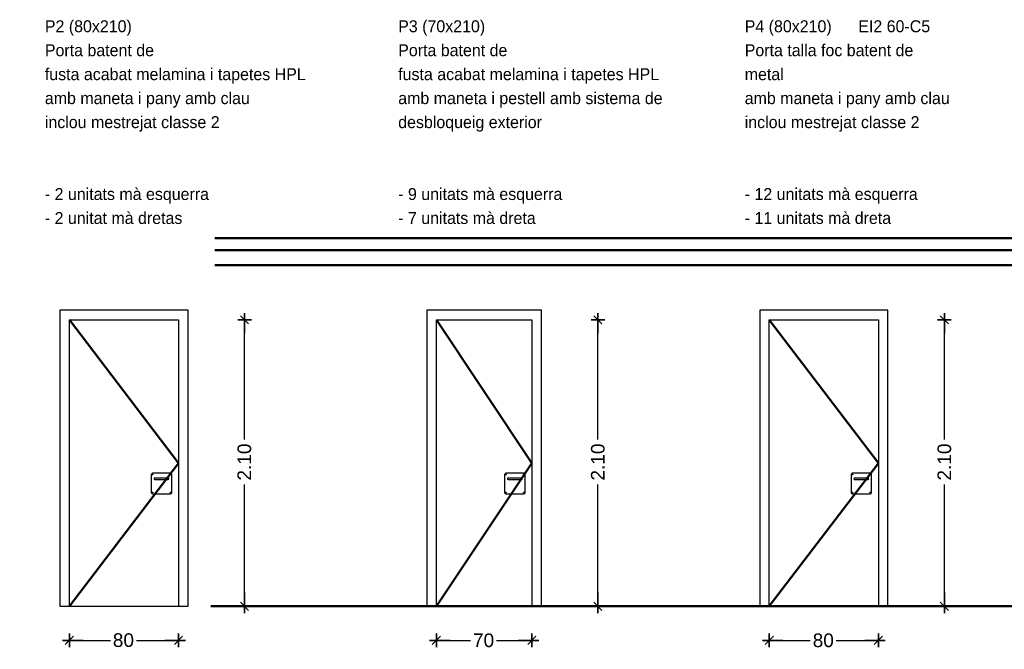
# Model space of a CAD drawing. Header units: metres. Extents: x -1 to 482, y -6 to 64.
# Tile 31 of 33: x 460.26 to 467.48, y 44.36 to 48.98. Entities that reach past the tile are written whole.
import ezdxf

# ---------------------------------------------------------------- set-up
doc = ezdxf.new("R2010")
doc.units = ezdxf.units.M
doc.header["$PDMODE"] = 65
doc.linetypes.add('CONTINUA', pattern=[0])
doc.linetypes.add('VERDECKT', pattern=[9.525, 6.35, -3.175])
doc.layers.add('FUSTERIES INTERIORS', color=7, linetype='CONTINUA', lineweight=25)
doc.styles.add('ARIAL', font='arial.ttf')
doc.styles.add('Century Gothic', font='txt')
doc.dimstyles.new('DIMSTYLE_3', dxfattribs={"dimtxt": 0.1, "dimasz": 0.1, "dimexe": 0, "dimexo": 1e-06, "dimgap": 0.05, "dimtad": 0, "dimrnd": 0.01, "dimzin": 4, "dimdsep": 46, "dimtxsty": 'ARIAL', "dimblk1": 'ALL_ML_STRICH', "dimblk2": 'ALL_ML_STRICH', "dimsah": 1, "dimcen": 0, "dimse1": 1, "dimse2": 1, "dimclrd": 2, "dimclre": 2, "dimclrt": 2, "dimadec": 0, "dimazin": 0, "dimtfac": 1, "dimtdec": 0, "dimtix": 1, "dimtmove": 2, "dimatfit": 3, "dimfxl": 0, "dimtzin": 0, "dimlwd": 0, "dimlwe": 35, "dimarcsym": 0})
doc.dimstyles.new('DIMSTYLE_7', dxfattribs={"dimtxt": 0.1, "dimasz": 0.1, "dimexe": 0, "dimexo": 1e-06, "dimgap": 0.05, "dimtad": 0, "dimdec": 0, "dimlfac": 100, "dimrnd": 1, "dimzin": 4, "dimdsep": 46, "dimtxsty": 'ARIAL', "dimblk1": 'ALL_ML_STRICH', "dimblk2": 'ALL_ML_STRICH', "dimsah": 1, "dimcen": 0, "dimse1": 1, "dimse2": 1, "dimclrd": 2, "dimclre": 2, "dimclrt": 2, "dimadec": 0, "dimazin": 0, "dimtfac": 1, "dimtdec": 0, "dimtix": 1, "dimtmove": 2, "dimatfit": 3, "dimfxl": 0, "dimtzin": 0, "dimlwd": 0, "dimlwe": 35, "dimarcsym": 0})

# ---------------------------------------------------------------- blocks, each defined once
blk = doc.blocks.new('ALL_ML_STRICH')
at = {"color": 0, "linetype": 'ByBlock', "lineweight": -2}
for p, q in [((-1, 0), (0.5, 0)), ((-0.3, -0.3), (0.3, 0.3)), ((0, -0.5), (0, 0.5))]:
    blk.add_line(p, q, dxfattribs=at)
blk = doc.blocks.new('*D20')
at = {"layer": 'DEFPOINTS', "color": 2, "linetype": 'CONTINUA', "lineweight": 35, "transparency": 33554687}
for p in [(460.6231, 44.6775), (461.4231, 44.6775), (460.6231, 44.4275)]:
    blk.add_point(p, dxfattribs=at)
at = {"layer": 'FUSTERIES INTERIORS', "color": 2, "linetype": 'CONTINUA', "lineweight": -2, "transparency": 33554687}
for p, q in [((460.6231, 44.4275), (460.9238, 44.4275)), ((461.1138, 44.4275), (461.4231, 44.4275))]:
    blk.add_line(p, q, dxfattribs=at)
at = {"layer": 'FUSTERIES INTERIORS', "color": 2, "linetype": 'CONTINUA', "lineweight": 35, "transparency": 33554687, "xscale": 0.1, "yscale": 0.1, "zscale": 0.1, "rotation": 180}
blk.add_blockref('ALL_ML_STRICH', (460.6231, 44.4275), dxfattribs=at)
at = {"layer": 'FUSTERIES INTERIORS', "color": 2, "linetype": 'CONTINUA', "lineweight": 35, "transparency": 33554687, "xscale": 0.1, "yscale": 0.1, "zscale": 0.1}
blk.add_blockref('ALL_ML_STRICH', (461.4231, 44.4275), dxfattribs=at)
at = {"layer": 'FUSTERIES INTERIORS', "color": 2, "linetype": 'CONTINUA', "lineweight": 35, "transparency": 33554687, "insert": (461.0188, 44.4286), "char_height": 0.1, "width": 0.2, "attachment_point": 5, "style": 'ARIAL'}
blk.add_mtext('\\A1;{80}', dxfattribs=at)
blk = doc.blocks.new('*D21')
at = {"layer": 'DEFPOINTS', "color": 2, "linetype": 'CONTINUA', "lineweight": 35, "transparency": 33554687}
for p in [(461.4491, 46.7775), (461.8939, 44.6775), (461.9068, 44.6775)]:
    blk.add_point(p, dxfattribs=at)
at = {"layer": 'FUSTERIES INTERIORS', "color": 2, "linetype": 'CONTINUA', "lineweight": -2, "transparency": 33554687}
for p, q in [((461.9068, 45.8999), (461.9068, 46.7775)), ((461.9068, 44.6775), (461.9068, 45.5699))]:
    blk.add_line(p, q, dxfattribs=at)
at = {"layer": 'FUSTERIES INTERIORS', "color": 2, "linetype": 'CONTINUA', "lineweight": 35, "transparency": 33554687, "xscale": 0.1, "yscale": 0.1, "zscale": 0.1}
for p, rotation in [((461.9068, 46.7775), 90), ((461.9068, 44.6775), 270)]:
    blk.add_blockref('ALL_ML_STRICH', p, dxfattribs=dict(at, rotation=rotation))
at = {"layer": 'FUSTERIES INTERIORS', "color": 2, "linetype": 'CONTINUA', "lineweight": 35, "transparency": 33554687, "insert": (461.9057, 45.7349), "char_height": 0.1, "width": 0.4, "attachment_point": 5, "rotation": 90, "style": 'ARIAL'}
blk.add_mtext('\\A1;{\\A1;{2.10\\H0.066000;\\S^ ;}}', dxfattribs=at)
blk = doc.blocks.new('*D22')
at = {"layer": 'DEFPOINTS', "color": 2, "linetype": 'CONTINUA', "lineweight": 35, "transparency": 33554687}
for p in [(463.3131, 44.6775), (464.0131, 44.6775), (463.3131, 44.4275)]:
    blk.add_point(p, dxfattribs=at)
at = {"layer": 'FUSTERIES INTERIORS', "color": 2, "linetype": 'CONTINUA', "lineweight": -2, "transparency": 33554687}
for p, q in [((463.3131, 44.4275), (463.5638, 44.4275)), ((463.7538, 44.4275), (464.0131, 44.4275))]:
    blk.add_line(p, q, dxfattribs=at)
at = {"layer": 'FUSTERIES INTERIORS', "color": 2, "linetype": 'CONTINUA', "lineweight": 35, "transparency": 33554687, "xscale": 0.1, "yscale": 0.1, "zscale": 0.1, "rotation": 180}
blk.add_blockref('ALL_ML_STRICH', (463.3131, 44.4275), dxfattribs=at)
at = {"layer": 'FUSTERIES INTERIORS', "color": 2, "linetype": 'CONTINUA', "lineweight": 35, "transparency": 33554687, "xscale": 0.1, "yscale": 0.1, "zscale": 0.1}
blk.add_blockref('ALL_ML_STRICH', (464.0131, 44.4275), dxfattribs=at)
at = {"layer": 'FUSTERIES INTERIORS', "color": 2, "linetype": 'CONTINUA', "lineweight": 35, "transparency": 33554687, "insert": (463.6588, 44.4275), "char_height": 0.1, "width": 0.2, "attachment_point": 5, "style": 'ARIAL'}
blk.add_mtext('\\A1;{70}', dxfattribs=at)
blk = doc.blocks.new('*D23')
at = {"layer": 'DEFPOINTS', "color": 2, "linetype": 'CONTINUA', "lineweight": 35, "transparency": 33554687}
for p in [(464.0391, 46.7775), (464.4839, 44.6775), (464.4968, 44.6775)]:
    blk.add_point(p, dxfattribs=at)
at = {"layer": 'FUSTERIES INTERIORS', "color": 2, "linetype": 'CONTINUA', "lineweight": -2, "transparency": 33554687}
for p, q in [((464.4968, 45.8999), (464.4968, 46.7775)), ((464.4968, 44.6775), (464.4968, 45.5699))]:
    blk.add_line(p, q, dxfattribs=at)
at = {"layer": 'FUSTERIES INTERIORS', "color": 2, "linetype": 'CONTINUA', "lineweight": 35, "transparency": 33554687, "xscale": 0.1, "yscale": 0.1, "zscale": 0.1}
for p, rotation in [((464.4968, 46.7775), 90), ((464.4968, 44.6775), 270)]:
    blk.add_blockref('ALL_ML_STRICH', p, dxfattribs=dict(at, rotation=rotation))
at = {"layer": 'FUSTERIES INTERIORS', "color": 2, "linetype": 'CONTINUA', "lineweight": 35, "transparency": 33554687, "insert": (464.4968, 45.7349), "char_height": 0.1, "width": 0.4, "attachment_point": 5, "rotation": 90, "style": 'ARIAL'}
blk.add_mtext('\\A1;{\\A1;{2.10\\H0.066000;\\S^ ;}}', dxfattribs=at)
blk = doc.blocks.new('*D24')
at = {"layer": 'DEFPOINTS', "color": 2, "linetype": 'CONTINUA', "lineweight": 35, "transparency": 33554687}
for p in [(465.7531, 44.6775), (466.5531, 44.6775), (465.7531, 44.4275)]:
    blk.add_point(p, dxfattribs=at)
at = {"layer": 'FUSTERIES INTERIORS', "color": 2, "linetype": 'CONTINUA', "lineweight": -2, "transparency": 33554687}
for p, q in [((465.7531, 44.4275), (466.0538, 44.4275)), ((466.2438, 44.4275), (466.5531, 44.4275))]:
    blk.add_line(p, q, dxfattribs=at)
at = {"layer": 'FUSTERIES INTERIORS', "color": 2, "linetype": 'CONTINUA', "lineweight": 35, "transparency": 33554687, "xscale": 0.1, "yscale": 0.1, "zscale": 0.1, "rotation": 180}
blk.add_blockref('ALL_ML_STRICH', (465.7531, 44.4275), dxfattribs=at)
at = {"layer": 'FUSTERIES INTERIORS', "color": 2, "linetype": 'CONTINUA', "lineweight": 35, "transparency": 33554687, "xscale": 0.1, "yscale": 0.1, "zscale": 0.1}
blk.add_blockref('ALL_ML_STRICH', (466.5531, 44.4275), dxfattribs=at)
at = {"layer": 'FUSTERIES INTERIORS', "color": 2, "linetype": 'CONTINUA', "lineweight": 35, "transparency": 33554687, "insert": (466.1488, 44.4275), "char_height": 0.1, "width": 0.2, "attachment_point": 5, "style": 'ARIAL'}
blk.add_mtext('\\A1;{80}', dxfattribs=at)
blk = doc.blocks.new('*D25')
at = {"layer": 'DEFPOINTS', "color": 2, "linetype": 'CONTINUA', "lineweight": 35, "transparency": 33554687}
for p in [(466.5791, 46.7775), (467.0239, 44.6775), (467.0368, 44.6775)]:
    blk.add_point(p, dxfattribs=at)
at = {"layer": 'FUSTERIES INTERIORS', "color": 2, "linetype": 'CONTINUA', "lineweight": -2, "transparency": 33554687}
for p, q in [((467.0368, 45.8999), (467.0368, 46.7775)), ((467.0368, 44.6775), (467.0368, 45.5699))]:
    blk.add_line(p, q, dxfattribs=at)
at = {"layer": 'FUSTERIES INTERIORS', "color": 2, "linetype": 'CONTINUA', "lineweight": 35, "transparency": 33554687, "xscale": 0.1, "yscale": 0.1, "zscale": 0.1}
for p, rotation in [((467.0368, 46.7775), 90), ((467.0368, 44.6775), 270)]:
    blk.add_blockref('ALL_ML_STRICH', p, dxfattribs=dict(at, rotation=rotation))
at = {"layer": 'FUSTERIES INTERIORS', "color": 2, "linetype": 'CONTINUA', "lineweight": 35, "transparency": 33554687, "insert": (467.0368, 45.7349), "char_height": 0.1, "width": 0.4, "attachment_point": 5, "rotation": 90, "style": 'ARIAL'}
blk.add_mtext('\\A1;{\\A1;{2.10\\H0.066000;\\S^ ;}}', dxfattribs=at)

msp = doc.modelspace()

# ---------------------------------------------------------------- linework, layer by layer
at = {"layer": 'FUSTERIES INTERIORS', "color": 202, "linetype": 'VERDECKT', "lineweight": 50, "transparency": 33554687}
for p, q in [((452.1635, 47.3775), (482.4335, 47.3775)), ((452.1635, 47.2875), (482.4335, 47.2875)), ((452.1635, 47.1775), (482.4335, 47.1775)), ((452.1335, 44.6775), (482.4035, 44.6775))]:
    msp.add_line(p, q, dxfattribs=at)
at = {"layer": 'FUSTERIES INTERIORS', "color": 7, "linetype": 'CONTINUA', "lineweight": 25, "transparency": 33554687}
for p, q in [((461.4931, 46.8475), (460.5531, 46.8475)), ((460.5531, 46.8475), (460.5531, 44.6775)), ((461.4931, 44.6775), (461.4931, 46.8475)), ((464.0831, 46.8475), (463.2431, 46.8475)), ((463.2431, 46.8475), (463.2431, 44.6775)), ((464.0831, 44.6775), (464.0831, 46.8475)), ((466.6231, 46.8475), (465.6831, 46.8475)), ((465.6831, 46.8475), (465.6831, 44.6775)), ((466.6231, 44.6775), (466.6231, 46.8475)), ((460.6231, 44.6775), (460.6231, 46.7775)), ((460.6231, 46.7775), (461.4231, 46.7775)), ((461.4231, 46.7775), (461.4231, 44.6775)), ((463.3131, 44.6775), (463.3131, 46.7775)), ((463.3131, 46.7775), (464.0131, 46.7775)), ((464.0131, 46.7775), (464.0131, 44.6775)), ((465.7531, 44.6775), (465.7531, 46.7775)), ((465.7531, 46.7775), (466.5531, 46.7775)), ((466.5531, 46.7775), (466.5531, 44.6775)), ((461.2231, 45.6425), (461.2231, 45.5125)), ((461.3631, 45.6525), (461.2331, 45.6525)), ((461.3481, 45.6171), (461.2484, 45.6171)), ((461.3731, 45.5125), (461.3731, 45.6425)), ((463.8131, 45.6425), (463.8131, 45.5125)), ((463.9531, 45.6525), (463.8231, 45.6525)), ((463.9381, 45.6171), (463.8384, 45.6171)), ((463.9631, 45.5125), (463.9631, 45.6425)), ((466.3531, 45.6425), (466.3531, 45.5125)), ((466.4931, 45.6525), (466.3631, 45.6525)), ((466.4781, 45.6171), (466.3784, 45.6171)), ((466.5031, 45.5125), (466.5031, 45.6425)), ((461.2484, 45.6077), (461.3481, 45.6077)), ((463.8384, 45.6077), (463.9381, 45.6077)), ((466.3784, 45.6077), (466.4781, 45.6077)), ((461.2331, 45.5025), (461.3631, 45.5025)), ((463.8231, 45.5025), (463.9531, 45.5025)), ((466.3631, 45.5025), (466.4931, 45.5025)), ((460.5531, 44.6775), (460.6231, 44.6775)), ((460.6231, 44.6775), (461.4231, 44.6775)), ((461.4231, 44.6775), (461.4931, 44.6775)), ((463.2431, 44.6775), (463.3131, 44.6775)), ((463.3131, 44.6775), (464.0131, 44.6775)), ((464.0131, 44.6775), (464.0831, 44.6775)), ((465.6831, 44.6775), (465.7531, 44.6775)), ((465.7531, 44.6775), (466.5531, 44.6775)), ((466.5531, 44.6775), (466.6231, 44.6775))]:
    msp.add_line(p, q, dxfattribs=at)
at = {"layer": 'FUSTERIES INTERIORS', "color": 202, "linetype": 'CONTINUA', "lineweight": 50, "transparency": 33554687}
for p, q in [((460.6231, 46.7775), (461.4231, 45.7275)), ((463.3131, 46.7775), (464.0131, 45.7275)), ((465.7531, 46.7775), (466.5531, 45.7275)), ((461.4231, 45.7275), (460.6231, 44.6775)), ((464.0131, 45.7275), (463.3131, 44.6775)), ((466.5531, 45.7275), (465.7531, 44.6775))]:
    msp.add_line(p, q, dxfattribs=at)
at = {"layer": 'FUSTERIES INTERIORS', "color": 7, "linetype": 'CONTINUA', "lineweight": 25, "transparency": 33554687}
for centre in [(461.2331, 45.6425), (461.3631, 45.6425), (463.8231, 45.6425), (463.9531, 45.6425), (466.3631, 45.6425), (466.4931, 45.6425), (461.2331, 45.5125), (461.3631, 45.5125), (463.8231, 45.5125), (463.9531, 45.5125), (466.3631, 45.5125), (466.4931, 45.5125)]:
    msp.add_circle(centre, 0.0025, dxfattribs=at)
for centre, radius, start, end in [((461.2331, 45.6425), 0.01, 90, 180), ((461.2484, 45.6124), 0.00469, 90, 270), ((461.3481, 45.6124), 0.00469, 270, 90), ((461.3631, 45.6425), 0.01, 0, 90), ((463.8231, 45.6425), 0.01, 90, 180), ((463.8384, 45.6124), 0.00469, 90, 270), ((463.9381, 45.6124), 0.00469, 270, 90), ((463.9531, 45.6425), 0.01, 0, 90), ((466.3631, 45.6425), 0.01, 90, 180), ((466.3784, 45.6124), 0.00469, 90, 270), ((466.4781, 45.6124), 0.00469, 270, 90), ((466.4931, 45.6425), 0.01, 0, 90), ((461.2331, 45.5125), 0.01, 180, 270), ((461.3631, 45.5125), 0.01, 270, 0), ((463.8231, 45.5125), 0.01, 180, 270), ((463.9531, 45.5125), 0.01, 270, 0), ((466.3631, 45.5125), 0.01, 180, 270), ((466.4931, 45.5125), 0.01, 270, 0)]:
    msp.add_arc(centre, radius, start, end, dxfattribs=at)

# ---------------------------------------------------------------- texts
at = {"layer": 'FUSTERIES INTERIORS', "lineweight": 25, "transparency": 33554687, "char_height": 0.0875, "attachment_point": 1, "line_spacing_factor": 1.204819, "style": 'Century Gothic'}
for s, insert, width in [('\\A1;{\\fCentury Gothic|i0|b0;\\H0.087500;\\W1.000000;\\C7;P2 (80x210)}\\P{\\fCentury Gothic|i0|b0;\\H0.087500;\\W1.000000;\\C7;Porta batent de }\\P{\\fCentury Gothic|i0|b0;\\H0.087500;\\W1.000000;\\C7;fusta acabat melamina i tapetes HPL}\\P{\\fCentury Gothic|i0|b0;\\H0.087500;\\W1.000000;\\C7;amb maneta i pany amb clau}\\P{\\fCentury Gothic|i0|b0;\\H0.087500;\\W1.000000;\\C7;inclou mestrejat classe 2}\\P}\\P}\\P{\\fCentury Gothic|i0|b0;\\H0.087500;\\W1.000000;\\C7;- 2 unitats mà esquerra}\\P{\\fCentury Gothic|i0|b0;\\H0.087500;\\W1.000000;\\C7;- 2 unitat mà dretas}\\P', (460.4431, 48.9739), 2.23125), ('\\A1;{\\fCentury Gothic|i0|b0;\\H0.087500;\\W1.000000;\\C7;P3 (70x210)}\\P{\\fCentury Gothic|i0|b0;\\H0.087500;\\W1.000000;\\C7;Porta batent de }\\P{\\fCentury Gothic|i0|b0;\\H0.087500;\\W1.000000;\\C7;fusta acabat melamina i tapetes HPL}\\P{\\fCentury Gothic|i0|b0;\\H0.087500;\\W1.000000;\\C7;amb maneta i pestell amb sistema de}\\P{\\fCentury Gothic|i0|b0;\\H0.087500;\\W1.000000;\\C7;desbloqueig exterior}\\P}\\P}\\P{\\fCentury Gothic|i0|b0;\\H0.087500;\\W1.000000;\\C7;- 9 unitats mà esquerra}\\P{\\fCentury Gothic|i0|b0;\\H0.087500;\\W1.000000;\\C7;- 7 unitats mà dreta}\\P', (463.0331, 48.9739), 2.277917), ('\\A1;{\\fCentury Gothic|i0|b0;\\H0.087500;\\W1.000000;\\C7;P4 (80x210)      EI2 60-C5}\\P{\\fCentury Gothic|i0|b0;\\H0.087500;\\W1.000000;\\C7;Porta talla foc batent de }\\P{\\fCentury Gothic|i0|b0;\\H0.087500;\\W1.000000;\\C7;metal }\\P{\\fCentury Gothic|i0|b0;\\H0.087500;\\W1.000000;\\C7;amb maneta i pany amb clau}\\P{\\fCentury Gothic|i0|b0;\\H0.087500;\\W1.000000;\\C7;inclou mestrejat classe 2}\\P}\\P}\\P{\\fCentury Gothic|i0|b0;\\H0.087500;\\W1.000000;\\C7;- 12 unitats mà esquerra}\\P{\\fCentury Gothic|i0|b0;\\H0.087500;\\W1.000000;\\C7;- 11 unitats mà dreta}\\P', (465.5731, 48.9739), 1.8375)]:
    msp.add_mtext(s, dxfattribs=dict(at, insert=insert, width=width))

# ---------------------------------------------------------------- dimensions: what is measured, and where the dimension line sits
at = {"layer": 'FUSTERIES INTERIORS', "color": 2, "linetype": 'CONTINUA', "lineweight": 35, "transparency": 33554687}
for base, p1, p2, picture, middle in [((461.9068, 46.7775), (461.8939, 44.6775), (461.4491, 46.7775), '*D21', (461.9057, 45.7349)), ((464.4968, 46.7775), (464.4839, 44.6775), (464.0391, 46.7775), '*D23', (464.4968, 45.7349)), ((467.0368, 46.7775), (467.0239, 44.6775), (466.5791, 46.7775), '*D25', (467.0368, 45.7349))]:
    dim = msp.add_linear_dim(base=base, p1=p1, p2=p2, angle=90, dimstyle='DIMSTYLE_3', override={"dimpost": '<>', "dimclrd": 2, "dimclre": 2, "dimclrt": 2, "dimlwd": 0, "dimlwe": 35}, dxfattribs=at)
    dim.commit()
    dim.dimension.update_dxf_attribs({"geometry": picture, "text_midpoint": middle, "dimtype": 160})
for base, p1, p2, picture, middle in [((461.4231, 44.4275), (460.6231, 44.6775), (461.4231, 44.6775), '*D20', (461.0188, 44.4286)), ((464.0131, 44.4275), (463.3131, 44.6775), (464.0131, 44.6775), '*D22', (463.6588, 44.4275)), ((466.5531, 44.4275), (465.7531, 44.6775), (466.5531, 44.6775), '*D24', (466.1488, 44.4275))]:
    dim = msp.add_linear_dim(base=base, p1=p1, p2=p2, dimstyle='DIMSTYLE_7', override={"dimpost": '<>', "dimclrd": 2, "dimclre": 2, "dimclrt": 2, "dimlwd": 0, "dimlwe": 35}, dxfattribs=at)
    dim.commit()
    dim.dimension.update_dxf_attribs({"geometry": picture, "text_midpoint": middle, "dimtype": 160})

doc.saveas('drawing.dxf')
